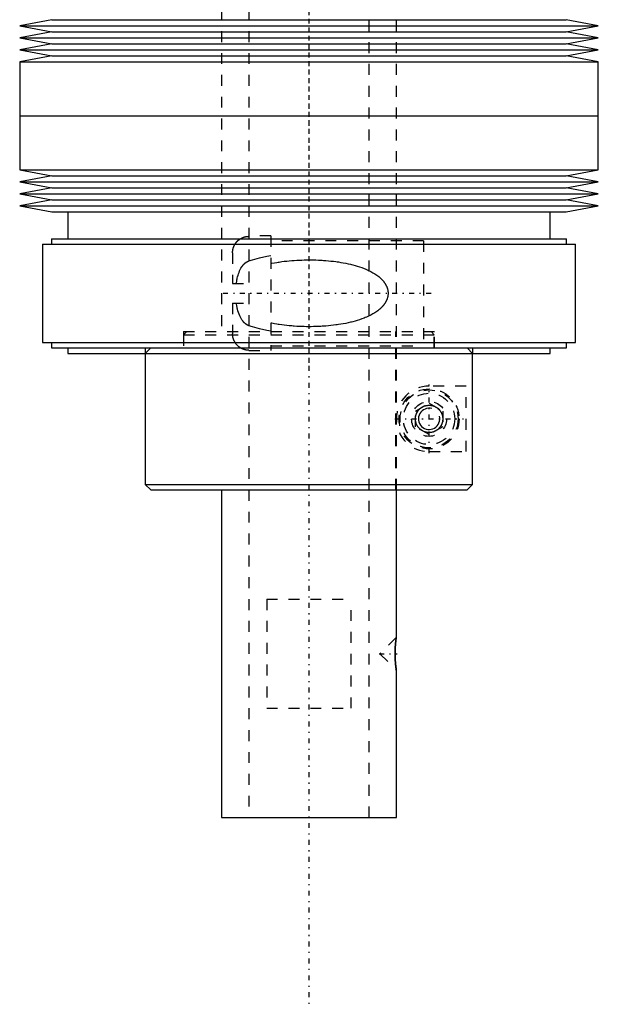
# Model space of a CAD drawing. Extents: x -88 to 88, y -517 to 214.
# Tile 1 of 6: x -27 to 27, y -517 to -427. Entities that reach past the tile are written whole.
import ezdxf

# ---------------------------------------------------------------- set-up
doc = ezdxf.new("R2010")
doc.units = 0
doc.linetypes.add('CENTER', pattern=[1.5, 0.45, -0.5, 0.05, -0.5])
doc.linetypes.add('DASHED', pattern=[2, 1, -1])
for name, color, linetype in [('AM_0', 7, 'CONTINUOUS'), ('AM_10', 7, 'CONTINUOUS'), ('AM_3', 7, 'DASHED'), ('AM_7', 7, 'CENTER')]:
    doc.layers.add(name, color=color, linetype=linetype)

msp = doc.modelspace()

# ---------------------------------------------------------------- linework, layer by layer
at = {"layer": 'AM_0', "color": 7, "linetype": 'CONTINUOUS'}
for p, q in [((-23.55, -426.95), (-26.5, -427.5)), ((-23.55, -426.95), (23.55, -426.95)), ((26.5, -427.5), (23.55, -426.95)), ((-26.5, -427.5), (-23.55, -428.05)), ((-26.5, -427.5), (26.5, -427.5)), ((-23.55, -428.05), (-26.5, -428.6)), ((-23.55, -428.05), (23.55, -428.05)), ((23.55, -428.05), (26.5, -427.5)), ((26.5, -428.6), (23.55, -428.05)), ((-26.5, -428.6), (-23.55, -429.15)), ((-26.5, -428.6), (26.5, -428.6)), ((23.55, -429.15), (26.5, -428.6)), ((-23.55, -429.15), (-26.5, -429.7)), ((-26.5, -429.7), (-23.55, -430.25)), ((-26.5, -429.7), (26.5, -429.7)), ((-23.55, -429.15), (23.55, -429.15)), ((26.5, -429.7), (23.55, -429.15)), ((23.55, -430.25), (26.5, -429.7)), ((-23.55, -430.25), (-26.5, -430.8)), ((-26.5, -430.8), (-26.5, -435.75)), ((-26.5, -430.8), (26.5, -430.8)), ((-23.55, -430.25), (23.55, -430.25)), ((26.5, -430.8), (23.55, -430.25)), ((26.5, -435.75), (26.5, -430.8)), ((-26.5, -435.75), (-26.5, -440.7)), ((-26.5, -435.75), (26.5, -435.75)), ((-26.5, -435.75), (0, -435.75)), ((26.5, -440.7), (26.5, -435.75)), ((-26.5, -440.7), (-23.55, -441.25)), ((-26.5, -440.7), (26.5, -440.7)), ((23.55, -441.25), (26.5, -440.7)), ((-23.55, -441.25), (-26.5, -441.8)), ((-23.55, -441.25), (23.55, -441.25)), ((26.5, -441.8), (23.55, -441.25)), ((-26.5, -441.8), (-23.55, -442.35)), ((-26.5, -441.8), (26.5, -441.8)), ((-23.55, -442.35), (-26.5, -442.9)), ((-23.55, -442.35), (23.55, -442.35)), ((23.55, -442.35), (26.5, -441.8)), ((26.5, -442.9), (23.55, -442.35)), ((-26.5, -442.9), (-23.55, -443.45)), ((-26.5, -442.9), (26.5, -442.9)), ((-23.55, -443.45), (-26.5, -444)), ((-23.55, -443.45), (23.55, -443.45)), ((23.55, -443.45), (26.5, -442.9)), ((26.5, -444), (23.55, -443.45)), ((-26.5, -444), (-23.55, -444.55)), ((-26.5, -444), (26.5, -444)), ((23.55, -444.55), (26.5, -444)), ((-23.55, -444.55), (23.55, -444.55)), ((-22.1, -444.55), (-22.1, -447)), ((22.1, -447), (22.1, -444.55)), ((-23.6, -447), (-23.6, -447.5)), ((-23.6, -447), (23.6, -447)), ((23.6, -447.5), (23.6, -447)), ((-24.4, -447.5), (-24.4, -456.5)), ((-24.4, -447.5), (24.4, -447.5)), ((24.4, -456.5), (24.4, -447.5)), ((-24.4, -456.5), (24.4, -456.5)), ((-23.6, -456.5), (-23.6, -457)), ((-23.6, -457), (23.6, -457)), ((-22.1, -457), (-22.1, -457.5)), ((22.1, -457.5), (22.1, -457)), ((23.6, -457), (23.6, -456.5)), ((-22.1, -457.5), (22.1, -457.5)), ((-15, -457.5), (-15, -469.5)), ((14.981, -469.5), (14.981, -457.5)), ((-15, -469.5), (-14.5, -470)), ((-15, -469.5), (14.981, -469.5)), ((14.481, -470), (14.981, -469.5)), ((-14.5, -470), (14.481, -470)), ((-8, -470), (-8, -500)), ((8, -483.5), (8, -470)), ((7.981, -483.622), (7.961, -483.77)), ((7.995, -483.53), (7.989, -483.569)), ((8, -483.5), (7.999, -483.507)), ((7.961, -486.228), (7.974, -486.329)), ((7.991, -486.441), (7.995, -486.468)), ((8, -500), (8, -486.5)), ((-8, -500), (8, -500))]:
    msp.add_line(p, q, dxfattribs=at)
for points in [[(12.25, -463.5, 0), (12.25, -463.507, 0), (12.25, -463.522, 0), (12.249, -463.536, 0), (12.249, -463.544, 0), (12.249, -463.551, 0), (12.248, -463.566, 0), (12.247, -463.58, 0), (12.246, -463.595, 0), (12.245, -463.609, 0), (12.244, -463.624, 0), (12.243, -463.631, 0), (12.242, -463.638, 0), (12.241, -463.652, 0), (12.239, -463.667, 0), (12.237, -463.681, 0), (12.235, -463.695, 0), (12.232, -463.709, 0), (12.231, -463.716, 0), (12.23, -463.723, 0), (12.227, -463.737, 0), (12.224, -463.751, 0), (12.223, -463.758, 0), (12.222, -463.765, 0), (12.218, -463.779, 0), (12.215, -463.793, 0), (12.213, -463.8, 0), (12.212, -463.807, 0), (12.208, -463.82, 0), (12.205, -463.834, 0), (12.201, -463.847, 0), (12.197, -463.861, 0), (12.193, -463.874, 0), (12.191, -463.881, 0), (12.188, -463.887, 0), (12.184, -463.9, 0), (12.18, -463.913, 0), (12.175, -463.926, 0), (12.17, -463.939, 0), (12.165, -463.952, 0), (12.163, -463.958, 0), (12.161, -463.964, 0), (12.155, -463.977, 0), (12.15, -463.989, 0), (12.145, -464.002, 0), (12.139, -464.014, 0), (12.134, -464.026, 0), (12.131, -464.032, 0), (12.128, -464.038, 0), (12.123, -464.05, 0), (12.117, -464.061, 0), (12.111, -464.073, 0), (12.105, -464.085, 0), (12.099, -464.096, 0), (12.096, -464.102, 0), (12.093, -464.107, 0), (12.086, -464.118, 0), (12.08, -464.129, 0), (12.057, -464.167, 0), (12.037, -464.198, 0), (12.017, -464.227, 0), (11.974, -464.283, 0), (11.931, -464.334, 0), (11.885, -464.382, 0), (11.838, -464.428, 0), (11.788, -464.47, 0), (11.762, -464.491, 0), (11.736, -464.51, 0), (11.683, -464.547, 0), (11.628, -464.581, 0), (11.6, -464.596, 0), (11.572, -464.611, 0), (11.515, -464.639, 0), (11.456, -464.664, 0), (11.427, -464.675, 0), (11.397, -464.685, 0), (11.337, -464.704, 0), (11.276, -464.719, 0), (11.216, -464.731, 0), (11.155, -464.74, 0), (11.094, -464.746, 0), (11.064, -464.748, 0), (11.034, -464.75, 0), (10.974, -464.75, 0), (10.913, -464.747, 0), (10.85, -464.741, 0), (10.787, -464.732, 0), (10.723, -464.719, 0), (10.691, -464.711, 0), (10.659, -464.702, 0), (10.594, -464.682, 0), (10.53, -464.658, 0), (10.466, -464.63, 0), (10.403, -464.598, 0), (10.341, -464.562, 0), (10.311, -464.543, 0), (10.281, -464.523, 0), (10.223, -464.479, 0), (10.166, -464.431, 0), (10.113, -464.38, 0), (10.061, -464.326, 0), (10.012, -464.266, 0), (9.988, -464.234, 0), (9.985, -464.229, 0), (9.977, -464.218, 0), (9.969, -464.207, 0), (9.965, -464.201, 0), (9.961, -464.195, 0), (9.954, -464.184, 0), (9.946, -464.172, 0), (9.939, -464.161, 0), (9.932, -464.149, 0), (9.924, -464.137, 0), (9.921, -464.131, 0), (9.917, -464.125, 0), (9.91, -464.113, 0), (9.904, -464.1, 0), (9.897, -464.088, 0), (9.89, -464.075, 0), (9.884, -464.062, 0), (9.88, -464.056, 0), (9.877, -464.049, 0), (9.871, -464.037, 0), (9.865, -464.023, 0), (9.859, -464.01, 0), (9.853, -463.997, 0), (9.847, -463.984, 0), (9.845, -463.977, 0), (9.842, -463.97, 0), (9.836, -463.956, 0), (9.831, -463.943, 0), (9.826, -463.929, 0), (9.821, -463.915, 0), (9.816, -463.901, 0), (9.814, -463.894, 0), (9.811, -463.887, 0), (9.807, -463.873, 0), (9.803, -463.859, 0), (9.798, -463.845, 0), (9.794, -463.83, 0), (9.791, -463.816, 0), (9.789, -463.809, 0), (9.787, -463.801, 0), (9.783, -463.787, 0), (9.78, -463.772, 0), (9.778, -463.765, 0), (9.777, -463.758, 0), (9.774, -463.743, 0), (9.771, -463.728, 0), (9.77, -463.721, 0), (9.768, -463.714, 0), (9.766, -463.699, 0), (9.764, -463.684, 0), (9.762, -463.67, 0), (9.76, -463.655, 0), (9.758, -463.64, 0), (9.757, -463.633, 0), (9.756, -463.625, 0), (9.755, -463.61, 0), (9.754, -463.596, 0), (9.753, -463.581, 0), (9.752, -463.566, 0), (9.751, -463.551, 0), (9.751, -463.544, 0), (9.751, -463.537, 0), (9.75, -463.522, 0), (9.75, -463.507, 0), (9.75, -463.5, 0), (9.75, -463.493, 0), (9.75, -463.478, 0), (9.751, -463.463, 0), (9.751, -463.456, 0), (9.751, -463.449, 0), (9.752, -463.434, 0), (9.753, -463.419, 0), (9.754, -463.404, 0), (9.755, -463.39, 0), (9.756, -463.375, 0), (9.757, -463.367, 0), (9.758, -463.36, 0), (9.76, -463.345, 0), (9.762, -463.33, 0), (9.764, -463.316, 0), (9.766, -463.301, 0), (9.768, -463.286, 0), (9.77, -463.279, 0), (9.771, -463.272, 0), (9.774, -463.257, 0), (9.777, -463.242, 0), (9.778, -463.235, 0), (9.78, -463.228, 0), (9.783, -463.213, 0), (9.787, -463.199, 0), (9.789, -463.191, 0), (9.791, -463.184, 0), (9.794, -463.17, 0), (9.798, -463.155, 0), (9.803, -463.141, 0), (9.807, -463.127, 0), (9.811, -463.113, 0), (9.814, -463.106, 0), (9.816, -463.099, 0), (9.821, -463.085, 0), (9.826, -463.071, 0), (9.831, -463.057, 0), (9.836, -463.044, 0), (9.842, -463.03, 0), (9.845, -463.023, 0), (9.847, -463.016, 0), (9.853, -463.003, 0), (9.859, -462.99, 0), (9.865, -462.977, 0), (9.871, -462.963, 0), (9.877, -462.951, 0), (9.88, -462.944, 0), (9.884, -462.938, 0), (9.89, -462.925, 0), (9.897, -462.912, 0), (9.904, -462.9, 0), (9.91, -462.887, 0), (9.917, -462.875, 0), (9.921, -462.869, 0), (9.924, -462.863, 0), (9.932, -462.851, 0), (9.939, -462.839, 0), (9.946, -462.828, 0), (9.954, -462.816, 0), (9.961, -462.805, 0), (9.965, -462.799, 0), (9.969, -462.793, 0), (9.977, -462.782, 0), (9.985, -462.771, 0), (9.988, -462.766, 0), (10.012, -462.734, 0), (10.061, -462.674, 0), (10.113, -462.62, 0), (10.166, -462.569, 0), (10.223, -462.521, 0), (10.281, -462.477, 0), (10.311, -462.457, 0), (10.341, -462.438, 0), (10.403, -462.402, 0), (10.466, -462.37, 0), (10.53, -462.342, 0), (10.594, -462.318, 0), (10.659, -462.298, 0), (10.691, -462.289, 0), (10.723, -462.281, 0), (10.787, -462.268, 0), (10.85, -462.259, 0), (10.913, -462.253, 0), (10.974, -462.25, 0), (11.034, -462.25, 0), (11.064, -462.252, 0), (11.094, -462.254, 0), (11.155, -462.26, 0), (11.216, -462.269, 0), (11.276, -462.281, 0), (11.337, -462.296, 0), (11.397, -462.315, 0), (11.427, -462.325, 0), (11.456, -462.336, 0), (11.515, -462.361, 0), (11.572, -462.389, 0), (11.6, -462.404, 0), (11.628, -462.419, 0), (11.683, -462.453, 0), (11.736, -462.49, 0), (11.762, -462.509, 0), (11.788, -462.53, 0), (11.838, -462.572, 0), (11.885, -462.618, 0), (11.931, -462.666, 0), (11.974, -462.717, 0), (12.017, -462.773, 0), (12.037, -462.802, 0), (12.057, -462.833, 0), (12.08, -462.871, 0), (12.086, -462.882, 0), (12.093, -462.893, 0), (12.096, -462.898, 0), (12.099, -462.904, 0), (12.105, -462.915, 0), (12.111, -462.927, 0), (12.117, -462.939, 0), (12.123, -462.95, 0), (12.128, -462.962, 0), (12.131, -462.968, 0), (12.134, -462.974, 0), (12.139, -462.986, 0), (12.145, -462.998, 0), (12.15, -463.011, 0), (12.155, -463.023, 0), (12.161, -463.036, 0), (12.163, -463.042, 0), (12.165, -463.048, 0), (12.17, -463.061, 0), (12.175, -463.074, 0), (12.18, -463.087, 0), (12.184, -463.1, 0), (12.188, -463.113, 0), (12.191, -463.119, 0), (12.193, -463.126, 0), (12.197, -463.139, 0), (12.201, -463.153, 0), (12.205, -463.166, 0), (12.208, -463.18, 0), (12.212, -463.193, 0), (12.213, -463.2, 0), (12.215, -463.207, 0), (12.218, -463.221, 0), (12.222, -463.235, 0), (12.223, -463.242, 0), (12.224, -463.249, 0), (12.227, -463.263, 0), (12.23, -463.277, 0), (12.231, -463.284, 0), (12.232, -463.291, 0), (12.235, -463.305, 0), (12.237, -463.319, 0), (12.239, -463.333, 0), (12.241, -463.348, 0), (12.242, -463.362, 0), (12.243, -463.369, 0), (12.244, -463.376, 0), (12.245, -463.391, 0), (12.246, -463.405, 0), (12.247, -463.42, 0), (12.248, -463.434, 0), (12.249, -463.449, 0), (12.249, -463.456, 0), (12.249, -463.464, 0), (12.25, -463.478, 0), (12.25, -463.493, 0), (12.25, -463.5, 0)], [(8, -486.5, 0), (8, -486.5, 0), (8, -486.499, 0), (7.999, -486.496, 0), (7.999, -486.494, 0), (7.999, -486.492, 0), (7.998, -486.487, 0), (7.997, -486.48, 0), (7.996, -486.472, 0), (7.994, -486.462, 0), (7.992, -486.452, 0), (7.992, -486.446, 0), (7.991, -486.439, 0), (7.989, -486.426, 0), (7.986, -486.411, 0), (7.984, -486.395, 0), (7.981, -486.378, 0), (7.979, -486.359, 0), (7.977, -486.349, 0), (7.976, -486.339, 0), (7.973, -486.318, 0), (7.97, -486.296, 0), (7.968, -486.285, 0), (7.967, -486.273, 0), (7.964, -486.249, 0), (7.96, -486.224, 0), (7.959, -486.211, 0), (7.957, -486.197, 0), (7.953, -486.171, 0), (7.95, -486.143, 0), (7.947, -486.114, 0), (7.943, -486.085, 0), (7.94, -486.056, 0), (7.938, -486.041, 0), (7.937, -486.026, 0), (7.933, -485.995, 0), (7.93, -485.963, 0), (7.927, -485.93, 0), (7.923, -485.896, 0), (7.92, -485.861, 0), (7.918, -485.843, 0), (7.917, -485.826, 0), (7.914, -485.789, 0), (7.911, -485.752, 0), (7.908, -485.714, 0), (7.905, -485.676, 0), (7.902, -485.637, 0), (7.901, -485.617, 0), (7.899, -485.597, 0), (7.897, -485.557, 0), (7.894, -485.517, 0), (7.892, -485.476, 0), (7.89, -485.435, 0), (7.888, -485.393, 0), (7.888, -485.373, 0), (7.887, -485.352, 0), (7.885, -485.31, 0), (7.884, -485.268, 0), (7.883, -485.226, 0), (7.882, -485.185, 0), (7.881, -485.143, 0), (7.881, -485.123, 0), (7.881, -485.102, 0), (7.88, -485.061, 0), (7.88, -485.02, 0), (7.88, -485, 0), (7.88, -484.98, 0), (7.88, -484.939, 0), (7.881, -484.898, 0), (7.881, -484.877, 0), (7.881, -484.857, 0), (7.882, -484.815, 0), (7.883, -484.774, 0), (7.884, -484.732, 0), (7.885, -484.69, 0), (7.887, -484.648, 0), (7.888, -484.627, 0), (7.888, -484.607, 0), (7.89, -484.565, 0), (7.892, -484.524, 0), (7.894, -484.483, 0), (7.897, -484.443, 0), (7.899, -484.403, 0), (7.901, -484.383, 0), (7.902, -484.363, 0), (7.905, -484.324, 0), (7.908, -484.286, 0), (7.911, -484.248, 0), (7.914, -484.211, 0), (7.917, -484.174, 0), (7.918, -484.157, 0), (7.92, -484.139, 0), (7.923, -484.104, 0), (7.927, -484.07, 0), (7.93, -484.037, 0), (7.933, -484.005, 0), (7.937, -483.974, 0), (7.938, -483.959, 0), (7.94, -483.944, 0), (7.943, -483.915, 0), (7.947, -483.886, 0), (7.95, -483.857, 0), (7.953, -483.829, 0), (7.957, -483.803, 0), (7.959, -483.789, 0), (7.96, -483.776, 0), (7.964, -483.751, 0), (7.967, -483.727, 0), (7.968, -483.715, 0), (7.97, -483.704, 0), (7.973, -483.682, 0), (7.976, -483.661, 0), (7.977, -483.651, 0), (7.979, -483.641, 0), (7.981, -483.622, 0), (7.984, -483.605, 0), (7.986, -483.589, 0), (7.989, -483.574, 0), (7.991, -483.561, 0), (7.992, -483.554, 0), (7.992, -483.548, 0), (7.994, -483.538, 0), (7.996, -483.528, 0), (7.997, -483.52, 0), (7.998, -483.513, 0), (7.999, -483.508, 0), (7.999, -483.506, 0), (7.999, -483.504, 0), (8, -483.501, 0), (8, -483.5, 0), (8, -483.5, 0)]]:
    msp.add_polyline3d(points, dxfattribs=at)
at = {"layer": 'AM_10', "color": 7, "linetype": 'CONTINUOUS'}
msp.add_arc((11, -463.5), 0.974, 75, 15, dxfattribs=at)
at = {"layer": 'AM_3', "color": 6, "linetype": 'DASHED'}
for p, q in [((-8, -158), (-8, -455.5)), ((-5.5, -158), (-5.5, -500)), ((5.5, -500), (5.5, -158)), ((8, -470), (8, -158)), ((-3.5, -446.75), (-5.5, -446.75)), ((-3.5, -446.75), (-3.5, -457.25)), ((10.5, -447.2), (-3.5, -447.2)), ((10.5, -447.2), (10.5, -456.8)), ((-7, -448.298), (-7, -451.1)), ((-7, -451.1), (-5.5, -451.1)), ((-7, -452.9), (-5.5, -452.9)), ((-7, -452.9), (-7, -455.702)), ((-11.5, -455.5), (-11.5, -457)), ((-11.5, -455.5), (11.5, -455.5)), ((-11.2, -455.5), (-11.5, -455.8)), ((-11.5, -455.8), (-11.5, -457)), ((-11.5, -455.8), (11.476, -455.8)), ((7.965, -470), (7.965, -455.5)), ((11.476, -455.8), (11.175, -455.5)), ((11.476, -457), (11.476, -455.8)), ((11.5, -457), (11.5, -455.5)), ((-15, -457), (-15, -457.5)), ((-14.5, -457), (-15, -457.5)), ((-3.5, -456.8), (10.5, -456.8)), ((14.981, -457.5), (14.481, -457)), ((15, -457.5), (15, -457)), ((-5.5, -457.25), (-3.5, -457.25)), ((14.385, -460.5), (11, -460.5)), ((14.385, -466.5), (14.385, -460.5)), ((9.75, -462.778), (11, -462.057)), ((11, -462.057), (12.25, -462.778)), ((9.75, -464.222), (9.75, -462.778)), ((12.25, -462.778), (12.25, -464.222)), ((11, -464.943), (9.75, -464.222)), ((12.25, -464.222), (11, -464.943)), ((11, -466.5), (14.385, -466.5)), ((-3.873, -480), (3.873, -480)), ((-3.873, -480), (-3.873, -490)), ((3.873, -490), (3.873, -480)), ((8, -483.5), (6.5, -485)), ((7.989, -483.569), (7.981, -483.622)), ((7.999, -483.507), (7.995, -483.53)), ((6.5, -485), (8, -486.5)), ((7.974, -486.329), (7.991, -486.441)), ((7.995, -486.468), (8, -486.5)), ((-3.873, -490), (3.873, -490))]:
    msp.add_line(p, q, dxfattribs=at)
for points in [[(-7, -448.298, 0), (-7, -448.288, 0), (-7, -448.267, 0), (-6.999, -448.246, 0), (-6.999, -448.235, 0), (-6.998, -448.224, 0), (-6.997, -448.203, 0), (-6.996, -448.181, 0), (-6.994, -448.159, 0), (-6.992, -448.137, 0), (-6.989, -448.115, 0), (-6.988, -448.104, 0), (-6.986, -448.093, 0), (-6.983, -448.071, 0), (-6.98, -448.049, 0), (-6.976, -448.026, 0), (-6.972, -448.004, 0), (-6.967, -447.982, 0), (-6.965, -447.971, 0), (-6.962, -447.96, 0), (-6.957, -447.938, 0), (-6.952, -447.916, 0), (-6.949, -447.906, 0), (-6.946, -447.895, 0), (-6.94, -447.873, 0), (-6.934, -447.852, 0), (-6.93, -447.842, 0), (-6.927, -447.831, 0), (-6.92, -447.81, 0), (-6.913, -447.79, 0), (-6.906, -447.77, 0), (-6.899, -447.75, 0), (-6.891, -447.73, 0), (-6.887, -447.721, 0), (-6.883, -447.711, 0), (-6.875, -447.692, 0), (-6.866, -447.673, 0), (-6.858, -447.653, 0), (-6.848, -447.634, 0), (-6.839, -447.614, 0), (-6.834, -447.604, 0), (-6.829, -447.595, 0), (-6.818, -447.575, 0), (-6.808, -447.556, 0), (-6.797, -447.536, 0), (-6.785, -447.517, 0), (-6.774, -447.498, 0), (-6.768, -447.488, 0), (-6.762, -447.479, 0), (-6.75, -447.46, 0), (-6.737, -447.441, 0), (-6.724, -447.422, 0), (-6.711, -447.404, 0), (-6.698, -447.386, 0), (-6.691, -447.377, 0), (-6.684, -447.368, 0), (-6.671, -447.351, 0), (-6.657, -447.333, 0), (-6.643, -447.316, 0), (-6.628, -447.3, 0), (-6.614, -447.284, 0), (-6.607, -447.276, 0), (-6.6, -447.268, 0), (-6.585, -447.252, 0), (-6.571, -447.237, 0), (-6.563, -447.23, 0), (-6.556, -447.222, 0), (-6.541, -447.208, 0), (-6.526, -447.193, 0), (-6.518, -447.186, 0), (-6.51, -447.178, 0), (-6.494, -447.164, 0), (-6.478, -447.15, 0), (-6.461, -447.135, 0), (-6.444, -447.121, 0), (-6.427, -447.107, 0), (-6.418, -447.1, 0), (-6.409, -447.094, 0), (-6.392, -447.08, 0), (-6.373, -447.067, 0), (-6.355, -447.054, 0), (-6.336, -447.041, 0), (-6.318, -447.029, 0), (-6.308, -447.022, 0), (-6.299, -447.016, 0), (-6.28, -447.004, 0), (-6.26, -446.993, 0), (-6.241, -446.982, 0), (-6.222, -446.971, 0), (-6.202, -446.96, 0), (-6.193, -446.955, 0), (-6.183, -446.95, 0), (-6.163, -446.94, 0), (-6.144, -446.931, 0), (-6.124, -446.921, 0), (-6.105, -446.913, 0), (-6.086, -446.904, 0), (-6.076, -446.9, 0), (-6.067, -446.896, 0), (-6.047, -446.889, 0), (-6.028, -446.881, 0), (-6.008, -446.873, 0), (-5.987, -446.866, 0), (-5.967, -446.859, 0), (-5.956, -446.856, 0), (-5.946, -446.853, 0), (-5.925, -446.846, 0), (-5.903, -446.84, 0), (-5.892, -446.837, 0), (-5.882, -446.834, 0), (-5.86, -446.829, 0), (-5.838, -446.823, 0), (-5.827, -446.821, 0), (-5.816, -446.818, 0), (-5.794, -446.814, 0), (-5.772, -446.809, 0), (-5.75, -446.805, 0), (-5.728, -446.802, 0), (-5.705, -446.799, 0), (-5.694, -446.797, 0), (-5.683, -446.796, 0), (-5.661, -446.793, 0), (-5.639, -446.791, 0), (-5.617, -446.789, 0), (-5.595, -446.787, 0), (-5.574, -446.786, 0), (-5.563, -446.786, 0), (-5.552, -446.785, 0), (-5.531, -446.785, 0), (-5.51, -446.784, 0), (-5.5, -446.784, 0)], [(-5.5, -449.028, 0), (-5.179, -448.926, 0), (-4.532, -448.752, 0), (-3.85, -448.606, 0), (-3.5, -448.544, 0)], [(-3.5, -449.276, 0), (-3.39, -449.254, 0), (-3.169, -449.211, 0), (-2.945, -449.172, 0), (-2.832, -449.154, 0), (-2.719, -449.136, 0), (-2.491, -449.103, 0), (-2.262, -449.074, 0), (-2.033, -449.048, 0), (-1.803, -449.025, 0), (-1.573, -449.005, 0), (-1.458, -448.996, 0), (-1.344, -448.988, 0), (-1.116, -448.973, 0), (-0.89, -448.962, 0), (-0.666, -448.953, 0), (-0.445, -448.947, 0), (-0.226, -448.943, 0), (-0.119, -448.943, 0), (-0.012, -448.942, 0), (0.202, -448.943, 0), (0.42, -448.947, 0), (0.53, -448.949, 0), (0.641, -448.952, 0), (0.865, -448.961, 0), (1.091, -448.972, 0), (1.205, -448.979, 0), (1.319, -448.986, 0), (1.548, -449.003, 0), (1.777, -449.022, 0), (2.007, -449.045, 0), (2.237, -449.071, 0), (2.466, -449.1, 0), (2.58, -449.116, 0), (2.694, -449.132, 0), (2.92, -449.168, 0), (3.144, -449.207, 0), (3.366, -449.249, 0), (3.585, -449.294, 0), (3.8, -449.343, 0), (3.906, -449.369, 0), (4.011, -449.396, 0), (4.218, -449.451, 0), (4.421, -449.51, 0), (4.626, -449.575, 0), (4.835, -449.647, 0), (5.047, -449.727, 0), (5.152, -449.769, 0), (5.257, -449.814, 0), (5.464, -449.907, 0), (5.665, -450.007, 0), (5.858, -450.113, 0), (6.039, -450.223, 0), (6.213, -450.341, 0), (6.3, -450.405, 0), (6.385, -450.472, 0), (6.482, -450.553, 0), (6.509, -450.577, 0), (6.536, -450.601, 0), (6.549, -450.614, 0), (6.563, -450.626, 0), (6.589, -450.651, 0), (6.615, -450.676, 0), (6.641, -450.702, 0), (6.666, -450.728, 0), (6.691, -450.754, 0), (6.704, -450.767, 0), (6.716, -450.78, 0), (6.74, -450.807, 0), (6.764, -450.834, 0), (6.788, -450.862, 0), (6.811, -450.89, 0), (6.833, -450.918, 0), (6.844, -450.932, 0), (6.855, -450.946, 0), (6.877, -450.975, 0), (6.898, -451.004, 0), (6.919, -451.033, 0), (6.939, -451.062, 0), (6.959, -451.092, 0), (6.968, -451.107, 0), (6.978, -451.122, 0), (6.996, -451.152, 0), (7.014, -451.183, 0), (7.032, -451.214, 0), (7.048, -451.245, 0), (7.065, -451.276, 0), (7.073, -451.292, 0), (7.08, -451.308, 0), (7.095, -451.34, 0), (7.109, -451.372, 0), (7.116, -451.388, 0), (7.123, -451.404, 0), (7.136, -451.436, 0), (7.148, -451.469, 0), (7.154, -451.486, 0), (7.16, -451.502, 0), (7.171, -451.535, 0), (7.181, -451.569, 0), (7.19, -451.602, 0), (7.199, -451.636, 0), (7.207, -451.67, 0), (7.211, -451.687, 0), (7.214, -451.704, 0), (7.221, -451.738, 0), (7.226, -451.773, 0), (7.231, -451.807, 0), (7.235, -451.842, 0), (7.239, -451.877, 0), (7.24, -451.894, 0), (7.241, -451.912, 0), (7.243, -451.947, 0), (7.244, -451.982, 0), (7.244, -452, 0), (7.244, -452.018, 0), (7.243, -452.053, 0), (7.241, -452.088, 0), (7.24, -452.106, 0), (7.239, -452.123, 0), (7.235, -452.158, 0), (7.231, -452.193, 0), (7.226, -452.227, 0), (7.221, -452.262, 0), (7.214, -452.296, 0), (7.211, -452.313, 0), (7.207, -452.33, 0), (7.199, -452.364, 0), (7.19, -452.398, 0), (7.181, -452.431, 0), (7.171, -452.465, 0), (7.16, -452.498, 0), (7.154, -452.514, 0), (7.148, -452.531, 0), (7.136, -452.564, 0), (7.123, -452.596, 0), (7.116, -452.612, 0), (7.109, -452.628, 0), (7.095, -452.66, 0), (7.08, -452.692, 0), (7.073, -452.708, 0), (7.065, -452.724, 0), (7.048, -452.755, 0), (7.032, -452.786, 0), (7.014, -452.817, 0), (6.996, -452.848, 0), (6.978, -452.878, 0), (6.968, -452.893, 0), (6.959, -452.908, 0), (6.939, -452.938, 0), (6.919, -452.967, 0), (6.898, -452.996, 0), (6.877, -453.025, 0), (6.855, -453.054, 0), (6.844, -453.068, 0), (6.833, -453.082, 0), (6.811, -453.11, 0), (6.788, -453.138, 0), (6.764, -453.166, 0), (6.74, -453.193, 0), (6.716, -453.22, 0), (6.704, -453.233, 0), (6.691, -453.246, 0), (6.666, -453.272, 0), (6.641, -453.298, 0), (6.615, -453.324, 0), (6.589, -453.349, 0), (6.563, -453.374, 0), (6.549, -453.386, 0), (6.536, -453.399, 0), (6.509, -453.423, 0), (6.482, -453.447, 0), (6.385, -453.528, 0), (6.3, -453.595, 0), (6.213, -453.659, 0), (6.039, -453.777, 0), (5.858, -453.887, 0), (5.665, -453.993, 0), (5.464, -454.093, 0), (5.257, -454.186, 0), (5.152, -454.231, 0), (5.047, -454.273, 0), (4.835, -454.353, 0), (4.626, -454.425, 0), (4.421, -454.49, 0), (4.218, -454.549, 0), (4.011, -454.604, 0), (3.906, -454.631, 0), (3.8, -454.657, 0), (3.585, -454.706, 0), (3.366, -454.751, 0), (3.144, -454.793, 0), (2.92, -454.832, 0), (2.694, -454.868, 0), (2.58, -454.884, 0), (2.466, -454.9, 0), (2.237, -454.929, 0), (2.007, -454.955, 0), (1.777, -454.978, 0), (1.548, -454.997, 0), (1.319, -455.014, 0), (1.205, -455.021, 0), (1.091, -455.028, 0), (0.865, -455.039, 0), (0.641, -455.048, 0), (0.53, -455.051, 0), (0.42, -455.053, 0), (0.202, -455.057, 0), (-0.012, -455.058, 0), (-0.119, -455.057, 0), (-0.226, -455.057, 0), (-0.445, -455.053, 0), (-0.666, -455.047, 0), (-0.89, -455.038, 0), (-1.116, -455.027, 0), (-1.344, -455.012, 0), (-1.458, -455.004, 0), (-1.573, -454.995, 0), (-1.803, -454.975, 0), (-2.033, -454.952, 0), (-2.262, -454.926, 0), (-2.491, -454.897, 0), (-2.719, -454.864, 0), (-2.832, -454.846, 0), (-2.945, -454.828, 0), (-3.169, -454.789, 0), (-3.39, -454.746, 0), (-3.5, -454.724, 0)], [(-6.652, -451.1, 0), (-6.642, -451.031, 0), (-6.621, -450.893, 0), (-6.596, -450.755, 0), (-6.582, -450.686, 0), (-6.568, -450.618, 0), (-6.535, -450.482, 0), (-6.498, -450.348, 0), (-6.456, -450.215, 0), (-6.409, -450.084, 0), (-6.356, -449.955, 0), (-6.328, -449.891, 0), (-6.297, -449.829, 0), (-6.232, -449.707, 0), (-6.161, -449.589, 0), (-6.115, -449.523, 0), (-6.102, -449.505, 0), (-6.088, -449.486, 0), (-6.081, -449.477, 0), (-6.074, -449.468, 0), (-6.06, -449.45, 0), (-6.046, -449.432, 0), (-6.031, -449.415, 0), (-6.017, -449.397, 0), (-6.002, -449.38, 0), (-5.994, -449.372, 0), (-5.986, -449.363, 0), (-5.971, -449.346, 0), (-5.955, -449.33, 0), (-5.939, -449.314, 0), (-5.923, -449.298, 0), (-5.907, -449.282, 0), (-5.899, -449.274, 0), (-5.89, -449.267, 0), (-5.873, -449.251, 0), (-5.856, -449.237, 0), (-5.848, -449.229, 0), (-5.839, -449.222, 0), (-5.822, -449.208, 0), (-5.804, -449.194, 0), (-5.795, -449.187, 0), (-5.786, -449.18, 0), (-5.768, -449.167, 0), (-5.749, -449.154, 0), (-5.73, -449.142, 0), (-5.711, -449.13, 0), (-5.692, -449.118, 0), (-5.683, -449.112, 0), (-5.673, -449.106, 0), (-5.653, -449.096, 0), (-5.634, -449.085, 0), (-5.614, -449.075, 0), (-5.593, -449.065, 0), (-5.573, -449.056, 0), (-5.563, -449.052, 0), (-5.552, -449.048, 0), (-5.532, -449.04, 0), (-5.511, -449.032, 0), (-5.5, -449.028, 0)], [(-5.5, -454.972, 0), (-5.509, -454.969, 0), (-5.526, -454.963, 0), (-5.543, -454.956, 0), (-5.552, -454.952, 0), (-5.56, -454.949, 0), (-5.577, -454.942, 0), (-5.594, -454.934, 0), (-5.611, -454.926, 0), (-5.627, -454.918, 0), (-5.644, -454.91, 0), (-5.652, -454.905, 0), (-5.66, -454.901, 0), (-5.676, -454.892, 0), (-5.692, -454.882, 0), (-5.708, -454.873, 0), (-5.724, -454.863, 0), (-5.739, -454.853, 0), (-5.747, -454.847, 0), (-5.754, -454.842, 0), (-5.77, -454.831, 0), (-5.785, -454.821, 0), (-5.792, -454.815, 0), (-5.8, -454.809, 0), (-5.814, -454.798, 0), (-5.829, -454.786, 0), (-5.836, -454.781, 0), (-5.843, -454.775, 0), (-5.857, -454.763, 0), (-5.871, -454.75, 0), (-5.885, -454.738, 0), (-5.899, -454.725, 0), (-5.913, -454.713, 0), (-5.919, -454.706, 0), (-5.926, -454.7, 0), (-5.939, -454.686, 0), (-5.952, -454.673, 0), (-5.965, -454.66, 0), (-5.978, -454.646, 0), (-5.991, -454.632, 0), (-5.997, -454.625, 0), (-6.004, -454.618, 0), (-6.016, -454.603, 0), (-6.029, -454.588, 0), (-6.073, -454.534, 0), (-6.146, -454.433, 0), (-6.217, -454.32, 0), (-6.251, -454.259, 0), (-6.285, -454.196, 0), (-6.35, -454.06, 0), (-6.41, -453.914, 0), (-6.463, -453.764, 0), (-6.51, -453.61, 0), (-6.551, -453.454, 0), (-6.569, -453.375, 0), (-6.586, -453.296, 0), (-6.616, -453.137, 0), (-6.641, -452.979, 0), (-6.652, -452.9, 0)], [(-3.5, -455.456, 0), (-3.85, -455.394, 0), (-4.532, -455.248, 0), (-5.179, -455.074, 0), (-5.5, -454.972, 0)], [(-5.5, -457.216, 0), (-5.51, -457.216, 0), (-5.531, -457.215, 0), (-5.552, -457.215, 0), (-5.563, -457.214, 0), (-5.574, -457.214, 0), (-5.595, -457.213, 0), (-5.617, -457.211, 0), (-5.639, -457.209, 0), (-5.661, -457.207, 0), (-5.683, -457.204, 0), (-5.694, -457.203, 0), (-5.705, -457.201, 0), (-5.728, -457.198, 0), (-5.75, -457.195, 0), (-5.772, -457.191, 0), (-5.794, -457.186, 0), (-5.816, -457.182, 0), (-5.827, -457.179, 0), (-5.838, -457.177, 0), (-5.86, -457.171, 0), (-5.882, -457.166, 0), (-5.892, -457.163, 0), (-5.903, -457.16, 0), (-5.925, -457.154, 0), (-5.946, -457.147, 0), (-5.956, -457.144, 0), (-5.967, -457.141, 0), (-5.987, -457.134, 0), (-6.008, -457.127, 0), (-6.028, -457.119, 0), (-6.047, -457.111, 0), (-6.067, -457.104, 0), (-6.076, -457.1, 0), (-6.086, -457.096, 0), (-6.105, -457.087, 0), (-6.124, -457.079, 0), (-6.144, -457.069, 0), (-6.163, -457.06, 0), (-6.183, -457.05, 0), (-6.193, -457.045, 0), (-6.202, -457.04, 0), (-6.222, -457.029, 0), (-6.241, -457.018, 0), (-6.26, -457.007, 0), (-6.28, -456.996, 0), (-6.299, -456.984, 0), (-6.308, -456.978, 0), (-6.318, -456.971, 0), (-6.336, -456.959, 0), (-6.355, -456.946, 0), (-6.373, -456.933, 0), (-6.392, -456.92, 0), (-6.409, -456.906, 0), (-6.418, -456.9, 0), (-6.427, -456.893, 0), (-6.444, -456.879, 0), (-6.461, -456.865, 0), (-6.478, -456.85, 0), (-6.494, -456.836, 0), (-6.51, -456.822, 0), (-6.518, -456.814, 0), (-6.526, -456.807, 0), (-6.541, -456.792, 0), (-6.556, -456.778, 0), (-6.563, -456.77, 0), (-6.571, -456.763, 0), (-6.585, -456.748, 0), (-6.6, -456.732, 0), (-6.607, -456.724, 0), (-6.614, -456.716, 0), (-6.628, -456.7, 0), (-6.643, -456.684, 0), (-6.657, -456.667, 0), (-6.671, -456.649, 0), (-6.684, -456.632, 0), (-6.691, -456.623, 0), (-6.698, -456.614, 0), (-6.711, -456.596, 0), (-6.724, -456.578, 0), (-6.737, -456.559, 0), (-6.75, -456.54, 0), (-6.762, -456.521, 0), (-6.768, -456.512, 0), (-6.774, -456.502, 0), (-6.785, -456.483, 0), (-6.797, -456.464, 0), (-6.808, -456.444, 0), (-6.818, -456.425, 0), (-6.829, -456.405, 0), (-6.834, -456.396, 0), (-6.839, -456.386, 0), (-6.848, -456.366, 0), (-6.858, -456.347, 0), (-6.866, -456.327, 0), (-6.875, -456.308, 0), (-6.883, -456.289, 0), (-6.887, -456.279, 0), (-6.891, -456.27, 0), (-6.899, -456.25, 0), (-6.906, -456.23, 0), (-6.913, -456.21, 0), (-6.92, -456.19, 0), (-6.927, -456.169, 0), (-6.93, -456.158, 0), (-6.934, -456.148, 0), (-6.94, -456.127, 0), (-6.946, -456.105, 0), (-6.949, -456.094, 0), (-6.952, -456.084, 0), (-6.957, -456.062, 0), (-6.962, -456.04, 0), (-6.965, -456.029, 0), (-6.967, -456.018, 0), (-6.972, -455.996, 0), (-6.976, -455.974, 0), (-6.98, -455.951, 0), (-6.983, -455.929, 0), (-6.986, -455.907, 0), (-6.988, -455.896, 0), (-6.989, -455.885, 0), (-6.992, -455.863, 0), (-6.994, -455.841, 0), (-6.996, -455.819, 0), (-6.997, -455.797, 0), (-6.998, -455.776, 0), (-6.999, -455.765, 0), (-6.999, -455.754, 0), (-7, -455.733, 0), (-7, -455.712, 0), (-7, -455.702, 0)], [(7.961, -483.77, 0), (7.96, -483.778, 0), (7.958, -483.794, 0), (7.956, -483.811, 0), (7.955, -483.819, 0), (7.954, -483.828, 0), (7.952, -483.845, 0), (7.949, -483.862, 0), (7.947, -483.88, 0), (7.945, -483.898, 0), (7.943, -483.916, 0), (7.942, -483.926, 0), (7.941, -483.935, 0), (7.939, -483.953, 0), (7.937, -483.972, 0), (7.935, -483.991, 0), (7.933, -484.011, 0), (7.93, -484.031, 0), (7.929, -484.041, 0), (7.928, -484.051, 0), (7.926, -484.072, 0), (7.924, -484.093, 0), (7.923, -484.104, 0), (7.922, -484.114, 0), (7.92, -484.136, 0), (7.918, -484.158, 0), (7.917, -484.169, 0), (7.916, -484.181, 0), (7.914, -484.203, 0), (7.912, -484.226, 0), (7.91, -484.25, 0), (7.908, -484.273, 0), (7.907, -484.297, 0), (7.906, -484.309, 0), (7.905, -484.321, 0), (7.903, -484.345, 0), (7.901, -484.37, 0), (7.9, -484.395, 0), (7.898, -484.419, 0), (7.897, -484.445, 0), (7.896, -484.457, 0), (7.895, -484.47, 0), (7.894, -484.495, 0), (7.892, -484.521, 0), (7.891, -484.546, 0), (7.89, -484.572, 0), (7.889, -484.598, 0), (7.888, -484.611, 0), (7.888, -484.624, 0), (7.887, -484.65, 0), (7.886, -484.676, 0), (7.885, -484.702, 0), (7.884, -484.728, 0), (7.883, -484.754, 0), (7.883, -484.767, 0), (7.883, -484.78, 0), (7.882, -484.806, 0), (7.882, -484.832, 0), (7.881, -484.858, 0), (7.881, -484.884, 0), (7.881, -484.91, 0), (7.88, -484.922, 0), (7.88, -484.935, 0), (7.88, -484.961, 0), (7.88, -484.986, 0), (7.88, -484.999, 0), (7.88, -485.011, 0), (7.88, -485.036, 0), (7.88, -485.062, 0), (7.88, -485.075, 0), (7.88, -485.088, 0), (7.881, -485.113, 0), (7.881, -485.139, 0), (7.882, -485.165, 0), (7.882, -485.191, 0), (7.883, -485.217, 0), (7.883, -485.23, 0), (7.883, -485.243, 0), (7.884, -485.269, 0), (7.885, -485.295, 0), (7.886, -485.322, 0), (7.887, -485.348, 0), (7.888, -485.374, 0), (7.888, -485.387, 0), (7.889, -485.4, 0), (7.89, -485.425, 0), (7.891, -485.451, 0), (7.892, -485.477, 0), (7.894, -485.503, 0), (7.895, -485.528, 0), (7.896, -485.541, 0), (7.897, -485.553, 0), (7.898, -485.578, 0), (7.9, -485.603, 0), (7.901, -485.628, 0), (7.903, -485.653, 0), (7.905, -485.677, 0), (7.906, -485.689, 0), (7.907, -485.701, 0), (7.908, -485.725, 0), (7.91, -485.748, 0), (7.912, -485.772, 0), (7.914, -485.795, 0), (7.916, -485.817, 0), (7.917, -485.829, 0), (7.918, -485.84, 0), (7.92, -485.862, 0), (7.922, -485.884, 0), (7.923, -485.894, 0), (7.924, -485.905, 0), (7.926, -485.926, 0), (7.928, -485.947, 0), (7.929, -485.957, 0), (7.93, -485.967, 0), (7.932, -485.987, 0), (7.934, -486.006, 0), (7.937, -486.026, 0), (7.939, -486.044, 0), (7.941, -486.063, 0), (7.942, -486.073, 0), (7.943, -486.082, 0), (7.945, -486.1, 0), (7.947, -486.118, 0), (7.949, -486.136, 0), (7.951, -486.153, 0), (7.953, -486.171, 0), (7.955, -486.179, 0), (7.956, -486.188, 0), (7.958, -486.204, 0), (7.96, -486.22, 0), (7.961, -486.228, 0)]]:
    msp.add_polyline3d(points, dxfattribs=at)
for radius in [2.75, 2.65, 2.35, 1.6, 1.25]:
    msp.add_circle((11, -463.5), radius, dxfattribs=at)
msp.add_arc((11, -463.5), 3, 90, 270, dxfattribs=at)
at = {"layer": 'AM_7', "color": 4, "linetype": 'CENTER'}
for p, q in [((0, -140.9), (0, -517.1)), ((0, -412.913), (0, -436.837)), ((0, -434.663), (0, -458.587)), ((-7.875, -452), (11.375, -452)), ((11, -466.65), (11, -460.35)), ((7.85, -463.5), (14.15, -463.5)), ((6.425, -485), (8.075, -485))]:
    msp.add_line(p, q, dxfattribs=at)

doc.saveas('drawing.dxf')
